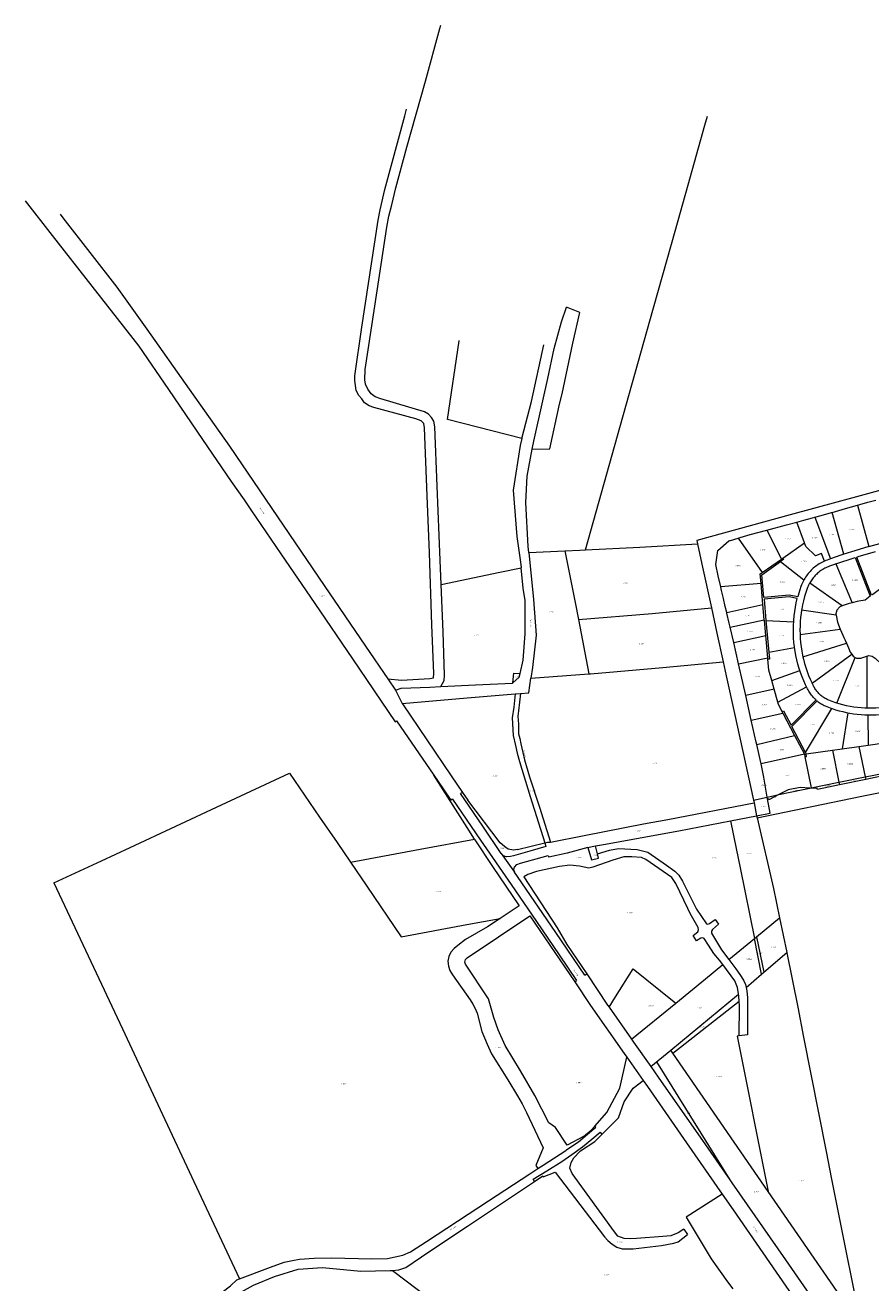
# Model space of a CAD drawing. Header units: metres. Extents: x 200548 to 205192, y 394703 to 399160.
# Tile 6 of 38: x 200908 to 201547, y 397797 to 398748. Entities that reach past the tile are written whole.
import ezdxf
from ezdxf.enums import TextEntityAlignment as Align
from ezdxf.lldxf.tags import DXFTag

# ---------------------------------------------------------------- set-up
doc = ezdxf.new("R2010")
doc.units = ezdxf.units.M
doc.layers.get('0').update_dxf_attribs({"lineweight": 25})
for name, color, linetype, lineweight in [('B-WE-KG-GRENS_PERCEEL-G', 150, 'KG-PERCEEL', 18), ('B-WE-KG-GRENS_PERCEEL-S', 150, 'Continuous', 25), ('B-WE-OG-BEBOUWING_STRAATNAAM-T18', 10, 'Continuous', 18)]:
    doc.layers.add(name, color=color, linetype=linetype, lineweight=lineweight)
doc.styles.add('NLCS-ISO', font='NLCS-ISO.ttf')
doc.styles.add('NLCS-ISO-M500-T18', font='NLCS-ISO.ttf', dxfattribs={"height": 0.9})
doc.styles.get("Standard").update_dxf_attribs({"font": 'NLCS-ISO.ttf'})
tags = doc.linetypes.add('KG-PERCEEL', pattern='A,5.5,-2,["P",Standard,S=1.8,R=0,X=-0.5,Y=-0.9],-2,5.5,-2,[5,NLCS.shx,S=0.75,R=0,X=0,Y=0],-2', length=19).pattern_tags.tags
tags[6] = DXFTag(74, 10)

# ---------------------------------------------------------------- blocks, each defined once
blk = doc.blocks.new('SKG-PERCEELNUMMER-SO')
at = {"style": 'NLCS-ISO', "oblique": 10, "flags": 1}
for tag, p in [('GEMEENTECODE', (0, 2.6)), ('PERCEELGROOTTE', (0, -2.4))]:
    blk.add_attdef(tag, text='', height=1.8, dxfattribs=at).set_placement(p, align=Align.MIDDLE_CENTER)
at = {"style": 'NLCS-ISO', "oblique": 10}
blk.add_attdef('SECTIE', text='', height=1.8, dxfattribs=at).set_placement((-0.5, 0), align=Align.MIDDLE_RIGHT)
blk.add_attdef('PERCEELNUMMER', text='', height=1.8, dxfattribs=at).set_placement((0.5, 0), align=Align.MIDDLE_LEFT)

msp = doc.modelspace()

# ---------------------------------------------------------------- linework, layer by layer
at = {"layer": 'B-WE-KG-GRENS_PERCEEL-G', "flags": 128}
for points in [[(201221.913, 398325.062), (201221.12, 398343.345), (201218.99, 398399.288), (201217.192, 398444.136), (201216.365, 398448.25), (201214.752, 398451.249), (201212.541, 398453.641), (201209.346, 398455.503), (201176.303, 398465.232), (201172.119, 398466.68), (201169.068, 398469.137), (201166.553, 398472.633), (201164.805, 398476.312), (201164.3, 398479.503), (201164.679, 398487.38), (201173.608, 398546.808), (201180.947, 398594.825), (201182.537, 398603.238), (201184.623, 398611.798), (201187.699, 398624.528), (201196.079, 398655.397), (201210.147, 398705.319), (201220.956, 398745.015), (201221.665, 398747.537)], [(201216.516, 398257.839), (201214.901, 398294.486), (201213.167, 398348.892), (201211.341, 398391.951), (201209.39, 398443.41), (201208.795, 398446.553), (201206.775, 398448.7), (201202.957, 398450.113), (201171.105, 398458.808), (201167.615, 398459.934), (201164.114, 398462.152), (201162.039, 398465.365), (201159.898, 398467.736), (201157.782, 398471.563), (201157.172, 398475.272), (201156.647, 398479.145), (201156.79, 398482.742), (201162.106, 398519.404), (201174.353, 398600.229), (201175.985, 398608.027), (201179.39, 398623.472), (201194.563, 398678.94), (201195.923, 398683.96)], [(201330.993, 398351.179), (201355.188, 398437.273), (201379.633, 398524.081), (201398.847, 398591.788), (201408.688, 398626.933), (201421.236, 398671.93), (201423.055, 398678.697)], [(200907.74, 398614.939), (200928.234, 398588.755), (200958.075, 398550.376), (200977.342, 398525.837), (200993.634, 398504.955), (201016.09, 398472.349), (201041.759, 398434.437), (201063.389, 398402.873), (201073.052, 398388.912)], [(200934.243, 398604.808), (200936.309, 398602.058), (200976.957, 398549.712), (200999.689, 398517.796), (201031.692, 398472.598), (201062.191, 398429.457), (201098.463, 398376.19), (201133.671, 398324.355), (201164.781, 398278.479), (201181.602, 398253.686)], [(201290.655, 398427.29), (201290.854, 398428.4), (201291.966, 398433.316), (201298.717, 398463.777), (201302.444, 398480.554), (201307.229, 398503.382), (201312.84, 398523.42), (201316.583, 398534.373)], [(201290.655, 398427.29), (201303.969, 398427.489), (201311.458, 398461.26), (201313.273, 398468.936), (201321.566, 398507.34), (201326.845, 398530.367), (201316.583, 398534.373)], [(201282.866, 398435.349), (201226.815, 398449.529), (201235.505, 398509.18), (201235.534, 398509.301)], [(201282.866, 398435.349), (201290.222, 398463.153), (201299.501, 398506.01)], [(201282.866, 398435.349), (201281.669, 398430.04), (201276.295, 398396.359), (201279.108, 398361.264), (201281.959, 398341.771), (201282.391, 398337.651)], [(201288.247, 398349.119), (201287.779, 398353.738), (201285.924, 398386.931), (201287.007, 398406.789), (201290.655, 398427.29)], [(201585.475, 398404.846), (201538.404, 398391.977), (201485.622, 398377.547), (201415.023, 398358.245), (201415.575, 398355.72)], [(201073.052, 398388.912), (201078.251, 398381.404), (201100.92, 398348.152), (201126.486, 398310.593), (201155.034, 398268.78), (201187.162, 398221.349), (201188.329, 398222.071), (201216.414, 398180.938)], [(201517.275, 398379.447), (201527.5, 398382.342), (201536.483, 398384.886)], [(201536.483, 398384.886), (201538.127, 398385.351), (201544.34, 398387.115), (201550.297, 398388.802)], [(201536.483, 398384.886), (201545.118, 398353.67)], [(201467.921, 398366.037), (201482.749, 398369.952), (201490.557, 398372.095)], [(201490.557, 398372.095), (201495.989, 398373.586), (201502.494, 398375.398), (201504.17, 398375.865)], [(201496.541, 398356.373), (201490.557, 398372.095)], [(201504.17, 398375.865), (201508.999, 398377.21), (201516.873, 398379.333), (201517.275, 398379.447)], [(201504.17, 398375.865), (201516.028, 398344.332)], [(201526.224, 398347.847), (201517.275, 398379.447)], [(201446.414, 398360.069), (201447.927, 398360.517), (201455.425, 398362.737), (201467.921, 398366.037)], [(201467.921, 398366.037), (201479.093, 398344.187)], [(201315.501, 398350.426), (201326.714, 398350.967), (201330.993, 398351.179)], [(201330.993, 398351.179), (201372.163, 398353.223), (201415.575, 398355.72)], [(201415.575, 398355.72), (201418.925, 398340.361), (201426.127, 398307.335)], [(201433.182, 398323.171), (201431.325, 398331.491), (201429.527, 398339.996), (201431.082, 398350.738), (201439.245, 398357.893), (201439.498, 398357.99), (201439.943, 398358.144), (201440.43, 398358.297), (201446.414, 398360.069)], [(201446.414, 398360.069), (201464.582, 398334.053)], [(201479.995, 398344.817), (201496.541, 398356.373)], [(201511.466, 398342.622), (201509.281, 398348.391), (201504.641, 398346.633), (201497.563, 398353.687), (201496.541, 398356.373)], [(201545.118, 398353.67), (201534.512, 398350.527), (201526.224, 398347.847)], [(201545.118, 398353.67), (201556.213, 398356.659), (201558.685, 398357.344), (201561.133, 398358.108), (201561.369, 398358.19)], [(201288.247, 398349.119), (201315.501, 398350.426)], [(201288.247, 398349.119), (201291.814, 398313.711), (201293.628, 398286.71), (201291.018, 398262.356), (201289.776, 398254.143)], [(201315.501, 398350.426), (201323.17, 398311.464), (201325.666, 398298.428)], [(201495.964, 398328.407), (201495.565, 398327.669), (201495.068, 398326.673), (201494.606, 398325.66), (201494.178, 398324.633), (201493.785, 398323.591), (201492.886, 398320.967), (201492.062, 398318.318), (201491.313, 398315.646), (201484.825, 398316.812), (201465.82, 398315.138), (201464.301, 398332.393), (201478.412, 398342.248)], [(201464.582, 398334.053), (201479.093, 398344.187)], [(201479.995, 398344.817), (201480.682, 398343.834), (201478.412, 398342.248)], [(201478.412, 398342.248), (201495.964, 398328.407)], [(201479.093, 398344.187), (201479.995, 398344.817)], [(201511.466, 398342.622), (201510.473, 398342.162), (201509.479, 398341.66), (201508.503, 398341.125), (201507.545, 398340.557), (201506.607, 398339.957), (201505.69, 398339.327), (201504.795, 398338.665), (201503.922, 398337.974), (201503.074, 398337.253), (201502.25, 398336.505), (201501.452, 398335.729), (201500.68, 398334.926), (201499.936, 398334.098), (201499.22, 398333.246), (201498.534, 398332.37), (201497.877, 398331.471), (201497.251, 398330.55), (201496.657, 398329.609), (201496.094, 398328.648), (201495.964, 398328.407)], [(201516.028, 398344.332), (201513.547, 398343.462), (201512.508, 398343.063), (201511.466, 398342.622)], [(201526.224, 398347.847), (201523.986, 398347.123), (201516.028, 398344.332)], [(201520.15, 398340.512), (201534.702, 398345.341), (201546.099, 398316.1), (201542.329, 398313.276), (201537.38, 398312.415), (201536.113, 398312.186), (201532.357, 398311.226)], [(201559.675, 398324.437), (201555.107, 398322.632), (201548.02, 398317.54), (201547.095, 398316.847), (201535.849, 398345.704), (201537.784, 398346.302), (201547.588, 398349.166), (201550.176, 398349.861)], [(201221.913, 398325.062), (201266.189, 398334.333), (201282.391, 398337.651)], [(201281.589, 398257.737), (201283.804, 398267.782), (201285.346, 398287.734), (201285.328, 398312.834), (201284.001, 398322.336), (201282.391, 398337.651)], [(201463.672, 398325.856), (201463.044, 398332.979), (201464.582, 398334.053)], [(201520.15, 398340.512), (201518.992, 398340.106), (201515.26, 398338.765), (201514.378, 398338.426), (201513.508, 398338.058), (201512.651, 398337.661), (201511.808, 398337.235), (201510.98, 398336.781), (201510.167, 398336.3), (201509.372, 398335.791), (201508.593, 398335.256), (201507.834, 398334.694), (201507.093, 398334.108), (201506.373, 398333.497), (201505.674, 398332.861), (201504.997, 398332.203), (201504.342, 398331.522), (201503.711, 398330.82), (201503.104, 398330.096), (201502.521, 398329.353), (201501.964, 398328.59), (201501.433, 398327.809), (201500.929, 398327.01), (201500.451, 398326.195), (201500.356, 398326.02)], [(201520.15, 398340.512), (201532.357, 398311.226)], [(201221.719, 398247.939), (201224.356, 398252.478), (201224.449, 398256.5), (201223.433, 398289.25), (201221.913, 398325.062)], [(201463.672, 398325.856), (201433.182, 398323.171)], [(201437.673, 398303.932), (201436.539, 398308.322), (201435.166, 398314.374), (201433.794, 398320.426), (201433.182, 398323.171)], [(201465.083, 398309.828), (201463.672, 398325.856)], [(201500.356, 398326.02), (201500.002, 398325.365), (201499.581, 398324.519), (201499.188, 398323.66), (201498.825, 398322.788), (201498.492, 398321.904), (201497.466, 398318.881), (201496.545, 398315.825), (201495.73, 398312.738), (201495.021, 398309.626), (201494.419, 398306.491), (201494.261, 398305.483)], [(201524.911, 398308.817), (201500.356, 398326.02)], [(201488.259, 398296.888), (201488.324, 398297.992), (201488.635, 398301.323), (201489.061, 398304.641), (201489.599, 398307.943), (201490.249, 398311.224), (201491.011, 398314.481), (201484.771, 398315.602), (201465.926, 398313.942), (201467.357, 398297.687)], [(201325.666, 398298.428), (201381.449, 398303.185), (201426.127, 398307.335)], [(201426.127, 398307.335), (201430.301, 398288.216), (201435.013, 398266.63)], [(201437.673, 398303.932), (201465.083, 398309.828)], [(201440.326, 398292.834), (201439.635, 398295.883), (201437.837, 398303.298), (201437.673, 398303.932)], [(201466.092, 398298.377), (201465.083, 398309.828)], [(201494.261, 398305.483), (201493.925, 398303.337), (201493.54, 398300.168), (201493.264, 398296.987), (201493.097, 398293.8), (201493.039, 398290.608), (201493.091, 398287.416), (201493.103, 398287.171)], [(201520.387, 398301.751), (201494.261, 398305.483)], [(201524.911, 398308.817), (201523.252, 398308.207), (201520.899, 398305.683), (201520.204, 398302.738), (201520.387, 398301.751)], [(201532.357, 398311.226), (201529.427, 398310.478), (201524.911, 398308.817)], [(201325.666, 398298.428), (201333.447, 398257.47)], [(201440.326, 398292.834), (201466.092, 398298.377)], [(201467.149, 398286.369), (201466.149, 398297.734), (201466.092, 398298.377)], [(201467.357, 398297.687), (201469.456, 398273.851)], [(201467.357, 398297.687), (201488.259, 398296.888)], [(201488.944, 398277.31), (201488.849, 398277.962), (201488.476, 398281.286), (201488.218, 398284.621), (201488.073, 398287.963), (201488.042, 398291.309), (201488.126, 398294.653), (201488.259, 398296.888)], [(201520.387, 398301.751), (201521.338, 398296.638), (201523.411, 398291.282)], [(201442.951, 398281.251), (201440.326, 398292.834)], [(201442.951, 398281.251), (201467.149, 398286.369)], [(201468.618, 398269.687), (201467.149, 398286.369)], [(201493.103, 398287.171), (201523.411, 398291.282)], [(201493.103, 398287.171), (201493.253, 398284.228), (201493.524, 398281.047), (201493.904, 398277.877), (201494.392, 398274.723), (201494.989, 398271.587), (201495.259, 398270.393)], [(201523.411, 398291.282), (201523.639, 398290.694), (201526.222, 398284.856), (201527.101, 398282.859), (201528.09, 398280.609)], [(201446.627, 398265.035), (201442.951, 398281.251)], [(201469.456, 398273.851), (201488.944, 398277.31)], [(201492.936, 398259.984), (201492.396, 398261.636), (201491.464, 398264.849), (201490.643, 398268.092), (201489.932, 398271.361), (201489.334, 398274.652), (201488.944, 398277.31)], [(201495.259, 398270.393), (201528.09, 398280.609)], [(201528.09, 398280.609), (201529.574, 398277.234), (201531.003, 398273.986), (201532.138, 398272.265)], [(201333.447, 398257.47), (201334.795, 398257.573), (201389.552, 398262.278), (201435.013, 398266.63)], [(201435.013, 398266.63), (201437.287, 398256.087), (201443.565, 398227.566), (201457.974, 398162.098)], [(201446.627, 398265.035), (201468.618, 398269.687)], [(201468.724, 398268.491), (201468.618, 398269.687)], [(201469.456, 398273.851), (201469.919, 398268.597), (201468.724, 398268.491)], [(201471.657, 398252.491), (201469.446, 398260.292), (201468.724, 398268.491)], [(201495.259, 398270.393), (201495.693, 398268.473), (201496.503, 398265.385), (201497.419, 398262.327), (201498.439, 398259.302), (201499.562, 398256.314), (201500.787, 398253.366), (201502.113, 398250.462)], [(201502.113, 398250.462), (201532.138, 398272.265)], [(201520.903, 398235.365), (201534.826, 398269.793)], [(201532.138, 398272.265), (201533.122, 398270.774), (201534.826, 398269.793)], [(201534.826, 398269.793), (201535.595, 398269.35), (201539.029, 398269.424), (201543.444, 398270.868)], [(201543.444, 398270.868), (201545.056, 398271.395), (201547.46, 398270.884), (201549.921, 398269.257), (201558.923, 398260.875), (201560.467, 398232.767), (201558.159, 398232.43), (201555.841, 398232.162), (201553.072, 398231.852), (201550.293, 398231.638), (201547.509, 398231.521), (201544.722, 398231.5), (201543.565, 398231.531)], [(201543.444, 398270.868), (201543.565, 398231.531)], [(201181.602, 398253.686), (201191.904, 398252.723), (201213.303, 398253.931), (201216.129, 398254.581), (201216.516, 398257.839)], [(201276.126, 398250.616), (201276.904, 398257.913), (201281.589, 398257.737)], [(201276.126, 398250.616), (201280.957, 398254.862), (201281.589, 398257.737)], [(201289.776, 398254.143), (201333.447, 398257.47)], [(201452.034, 398241.177), (201449.828, 398250.912), (201446.627, 398265.035)], [(201471.657, 398252.491), (201492.936, 398259.984)], [(201497.858, 398247.806), (201497.2, 398249.158), (201495.84, 398252.214), (201494.585, 398255.315), (201493.436, 398258.457), (201492.936, 398259.984)], [(201181.602, 398253.686), (201187.385, 398245.158)], [(201187.385, 398245.158), (201191.827, 398246.631), (201213.392, 398247.529), (201221.719, 398247.939)], [(201221.719, 398247.939), (201247.968, 398249.235), (201275.974, 398250.483), (201276.126, 398250.616)], [(201281.83, 398242.601), (201288.108, 398243.104), (201289.776, 398254.143)], [(201473.486, 398246.039), (201471.657, 398252.491)], [(201476.314, 398236.062), (201497.858, 398247.806)], [(201479.611, 398228.927), (201480.675, 398229.482), (201486.266, 398218.772), (201505.187, 398237.76), (201504.467, 398238.413), (201503.77, 398239.091), (201503.097, 398239.792), (201502.448, 398240.516), (201501.825, 398241.262), (201501.229, 398242.029), (201500.659, 398242.817), (201500.117, 398243.623), (201499.604, 398244.449), (201499.119, 398245.291), (201498.664, 398246.15), (201497.858, 398247.806)], [(201520.903, 398235.365), (201520.084, 398235.622), (201517.456, 398236.549), (201514.862, 398237.566), (201514.148, 398237.875), (201513.445, 398238.207), (201512.754, 398238.563), (201512.076, 398238.942), (201511.41, 398239.344), (201510.759, 398239.768), (201510.122, 398240.213), (201509.5, 398240.68), (201508.895, 398241.168), (201508.307, 398241.676), (201507.736, 398242.204), (201507.183, 398242.75), (201506.649, 398243.315), (201506.135, 398243.898), (201505.64, 398244.497), (201505.166, 398245.114), (201504.713, 398245.745), (201504.282, 398246.392), (201503.872, 398247.053), (201503.486, 398247.727), (201503.122, 398248.414), (201502.113, 398250.462)], [(201187.385, 398245.158), (201187.691, 398244.708), (201192.607, 398235.14)], [(201192.607, 398235.14), (201241.503, 398239.336), (201278.004, 398242.293)], [(201278.004, 398242.293), (201276.867, 398232.358), (201275.695, 398224.35), (201276.363, 398210.982), (201278.063, 398203.457), (201279.411, 398197.527), (201281.035, 398191.181), (201289.162, 398164.938), (201300.229, 398129.917)], [(201278.004, 398242.293), (201281.83, 398242.601)], [(201281.83, 398242.601), (201280.39, 398229.67), (201279.915, 398225.418), (201280.286, 398219.505), (201280.38, 398212.259), (201281.412, 398208.594), (201282.08, 398204.6), (201283.57, 398198.04), (201284.894, 398192.454), (201288.652, 398179.764), (201296.33, 398156.654), (201304.485, 398130.419)], [(201473.486, 398246.039), (201452.034, 398241.177)], [(201456.279, 398222.449), (201452.034, 398241.177)], [(201476.314, 398236.062), (201473.486, 398246.039)], [(201192.607, 398235.14), (201192.792, 398234.78), (201229.58, 398180.361), (201237.987, 398167.959)], [(201456.279, 398222.449), (201480.166, 398227.863)], [(201479.611, 398228.927), (201476.822, 398234.269), (201476.314, 398236.062)], [(201480.166, 398227.863), (201479.611, 398228.927)], [(201480.166, 398227.863), (201488.97, 398210.998)], [(201497.077, 398198.063), (201486.848, 398217.656), (201506.11, 398236.987), (201506.807, 398236.446), (201507.52, 398235.927), (201508.249, 398235.432), (201508.994, 398234.959), (201509.752, 398234.51), (201510.525, 398234.085), (201511.311, 398233.685), (201512.109, 398233.309), (201514.683, 398232.261), (201517.077, 398231.376)], [(201497.077, 398198.063), (201517.077, 398231.376)], [(201517.077, 398231.376), (201517.289, 398231.298), (201519.926, 398230.42), (201522.59, 398229.629), (201525.279, 398228.926), (201527.989, 398228.312), (201529.178, 398228.083)], [(201543.565, 398231.531), (201541.936, 398231.575), (201539.155, 398231.747), (201536.381, 398232.016), (201533.618, 398232.38), (201530.87, 398232.84), (201528.139, 398233.395), (201525.429, 398234.044), (201522.743, 398234.787), (201520.903, 398235.365)], [(201529.178, 398228.083), (201524.857, 398200.84)], [(201529.178, 398228.083), (201530.718, 398227.786), (201533.462, 398227.35), (201536.318, 398226.992), (201539.185, 398226.73), (201542.058, 398226.566), (201544.171, 398226.516)], [(201544.171, 398226.516), (201544.936, 398226.498), (201547.814, 398226.527), (201550.689, 398226.653), (201553.559, 398226.876), (201560.704, 398227.816)], [(201460.411, 398204.195), (201460.021, 398205.941), (201456.279, 398222.449)], [(201544.171, 398226.516), (201544.551, 398203.592)], [(201460.411, 398204.195), (201488.97, 398210.998)], [(201488.97, 398210.998), (201496.353, 398196.857)], [(201463.626, 398189.602), (201462.97, 398192.733), (201460.411, 398204.195)], [(201497.615, 398197.033), (201517.477, 398199.809)], [(201517.477, 398199.809), (201524.857, 398200.84)], [(201517.477, 398199.809), (201522.471, 398175.628)], [(201524.857, 398200.84), (201537.535, 398202.611)], [(201537.535, 398202.611), (201544.551, 398203.592)], [(201537.535, 398202.611), (201542.288, 398179.596)], [(201544.551, 398203.592), (201556.651, 398205.283)], [(201460.64, 398148.6), (201538.589, 398164.762), (201582.2, 398173.559), (201625.456, 398182.453), (201706.867, 398199.125)], [(201496.353, 398196.857), (201463.626, 398189.602)], [(201496.353, 398196.857), (201496.758, 398194.898)], [(201496.758, 398194.898), (201498.002, 398195.155), (201497.615, 398197.033)], [(201496.758, 398194.898), (201501.6, 398171.448)], [(201497.615, 398197.033), (201497.077, 398198.063)], [(200929.518, 398099.572), (200965.319, 398116.16), (200987.121, 398126.399), (201055.982, 398158.476), (201107.476, 398182.518), (201129.999, 398149.109), (201143.417, 398129.973), (201153.419, 398115.352)], [(201247.114, 398132.594), (201241.545, 398141.474), (201216.414, 398180.938)], [(201216.414, 398180.938), (201219.233, 398176.808), (201229.353, 398162.099)], [(201468.342, 398164.338), (201465.741, 398179.497), (201463.626, 398189.602)], [(201542.288, 398179.596), (201548.902, 398180.921), (201561.173, 398183.381)], [(201561.543, 398181.591), (201542.681, 398177.695)], [(201500.413, 398171.21), (201493.257, 398171.704), (201483.992, 398169.791), (201477.082, 398166.227)], [(201477.082, 398166.227), (201496.732, 398170.473), (201500.413, 398171.21)], [(201500.413, 398171.21), (201501.6, 398171.448)], [(201501.6, 398171.448), (201522.471, 398175.628)], [(201501.6, 398171.448), (201501.667, 398171.124)], [(201522.888, 398173.608), (201506.243, 398170.17), (201506.093, 398170.894), (201505.818, 398170.837), (201501.667, 398171.124)], [(201522.471, 398175.628), (201542.288, 398179.596)], [(201522.471, 398175.628), (201522.888, 398173.608)], [(201542.681, 398177.695), (201522.888, 398173.608)], [(201542.288, 398179.596), (201542.681, 398177.695)], [(201230.662, 398162.926), (201229.353, 398162.099)], [(201230.662, 398162.926), (201251.81, 398131.969), (201274.812, 398098.335), (201293.945, 398070.391), (201311.124, 398045.248), (201324.337, 398025.733)], [(201237.987, 398167.959), (201236.67, 398167.073)], [(201267.432, 398121.87), (201253.456, 398142.334), (201236.67, 398167.073)], [(201237.987, 398167.959), (201242.062, 398161.947)], [(201279.758, 398124.81), (201276.529, 398124.296), (201272.702, 398125.036), (201269.711, 398127.093), (201266.509, 398129.921), (201242.062, 398161.947)], [(201457.974, 398162.098), (201468.342, 398164.338)], [(201457.974, 398162.098), (201458.208, 398161.306), (201458.476, 398160.127)], [(201460.263, 398150.235), (201470.433, 398152.157), (201468.556, 398163.094)], [(201468.342, 398164.338), (201477.082, 398166.227)], [(201468.556, 398163.094), (201468.342, 398164.338)], [(201477.082, 398166.227), (201469.925, 398162.535), (201469.746, 398162.586), (201469.57, 398162.642), (201469.395, 398162.704), (201469.222, 398162.771), (201469.052, 398162.844), (201468.884, 398162.922), (201468.718, 398163.005), (201468.556, 398163.094)], [(201304.485, 398130.419), (201330.074, 398135.397), (201374.948, 398144.081), (201393.107, 398147.546), (201458.476, 398160.127)], [(201458.476, 398160.127), (201460.263, 398150.235)], [(201338.593, 398127.662), (201340.136, 398127.845), (201344.717, 398128.631), (201401.488, 398138.962), (201440.532, 398146.506)], [(201440.532, 398146.506), (201460.263, 398150.235)], [(201440.532, 398146.506), (201444.774, 398125.575), (201447.78, 398110.922), (201458.565, 398057.501)], [(201460.263, 398150.235), (201460.64, 398148.6)], [(201460.64, 398148.6), (201473.023, 398095.378), (201477.631, 398073.19)], [(201153.419, 398115.352), (201206.143, 398125.156), (201247.114, 398132.594)], [(201247.114, 398132.594), (201247.462, 398132.042), (201260.701, 398111.879), (201280.885, 398082.138), (201266.531, 398072.688)], [(201300.229, 398129.917), (201301.146, 398127.01), (201288.981, 398123.551), (201276.629, 398120.127), (201274.296, 398119.518), (201271.269, 398119.24), (201270.986, 398119.354)], [(201279.758, 398124.81), (201300.229, 398129.917)], [(201300.229, 398129.917), (201302.226, 398130.268), (201304.485, 398130.419)], [(201332.846, 398126.291), (201317.288, 398122.059), (201303.244, 398118.972)], [(201332.846, 398126.291), (201336.112, 398127.036), (201338.593, 398127.662)], [(201332.846, 398126.291), (201335.529, 398116.888), (201340.915, 398118.243), (201340.182, 398121.617)], [(201340.182, 398121.617), (201338.593, 398127.662)], [(201340.182, 398121.617), (201349.034, 398124.379), (201355.936, 398125.472), (201369.989, 398124.696), (201378.153, 398122.708), (201392.224, 398112.959), (201398.376, 398108.517), (201401.518, 398105.381), (201404.311, 398100.87), (201414.747, 398079.664), (201422.357, 398068.698), (201423.491, 398068.449), (201424.664, 398068.977), (201429.008, 398071.962), (201431.482, 398068.338), (201426.825, 398064.419), (201426.214, 398063.099), (201426.183, 398061.492), (201433.831, 398048.95), (201439.302, 398041.652)], [(201153.419, 398115.352), (201165.943, 398097.039), (201191.72, 398058.942), (201241.269, 398068.02), (201266.531, 398072.688)], [(201270.986, 398119.354), (201269.102, 398120.113), (201267.432, 398121.87)], [(201267.432, 398121.87), (201277.318, 398107.6)], [(201277.102, 398110.625), (201277.301, 398111.498), (201279.172, 398113.536), (201281.868, 398114.532), (201302.858, 398120.197), (201303.244, 398118.972)], [(201434.703, 398037.868), (201432.267, 398041.176), (201427.915, 398046.176), (201423.916, 398052.524), (201420.621, 398057.662), (201419.642, 398058.116), (201418.13, 398057.751), (201414.838, 398055.836), (201412.406, 398059.742), (201415.788, 398062.603), (201416.452, 398064.052), (201416.163, 398065.797), (201410.112, 398076.564), (201408.392, 398080.3), (201399.249, 398099.189), (201396.126, 398103.669), (201376.533, 398117.293), (201373.437, 398118.697), (201366.049, 398119.216), (201359.854, 398119.23), (201351.742, 398116.763), (201336.674, 398111.49), (201333.634, 398110.819), (201326.57, 398112.125), (201319.122, 398112.887), (201311.354, 398111.886), (201293.969, 398108.052), (201287.406, 398105.851), (201284.318, 398104.231), (201309.497, 398065.685), (201316.893, 398053.112)], [(201277.318, 398107.6), (201276.85, 398109.53), (201277.102, 398110.625)], [(201330.559, 398029.852), (201308.519, 398062.181), (201279.64, 398104.315), (201277.318, 398107.6)], [(200929.518, 398099.572), (200981.177, 397989.394), (201009.602, 397928.46), (201040.643, 397862.04), (201069.649, 397800.343)], [(201266.531, 398072.688), (201257.036, 398066.439), (201240.42, 398056.696), (201234.596, 398052.375), (201231.778, 398049.972), (201229.401, 398047.235), (201227.756, 398044.003), (201227.091, 398040.441), (201227.59, 398036.71), (201228.636, 398033.385), (201230.646, 398030.137), (201243.87, 398011.158), (201245.946, 398008.053), (201247.737, 398004.592), (201249.189, 398001.041), (201252.676, 397987.43), (201256.654, 397977.684), (201260.116, 397970.468), (201272.361, 397950.673), (201279.7, 397938.687), (201283.074, 397932.759), (201286.328, 397926.108), (201299.064, 397899.406), (201293.559, 397886.196), (201295.098, 397883.774)], [(201329.489, 397908.103), (201317.214, 397901.417), (201308.296, 397914.741), (201303.274, 397918.221), (201292.756, 397939.079), (201281.866, 397957.659), (201270.301, 397976.613), (201265.046, 397988.444), (201261.688, 397997.894), (201257.715, 398012.036), (201240.253, 398038.08), (201239.752, 398039.599), (201240.248, 398041.638), (201241.623, 398043.066), (201289.068, 398074.685)], [(201289.068, 398074.685), (201322.916, 398024.802)], [(201460.154, 398058.809), (201477.631, 398073.19)], [(201477.631, 398073.19), (201483.066, 398047.044)], [(201439.302, 398041.652), (201458.565, 398057.501)], [(201458.565, 398057.501), (201458.636, 398057.559)], [(201458.636, 398057.559), (201460.154, 398058.809)], [(201464.051, 398030.569), (201458.636, 398057.559)], [(201460.154, 398058.809), (201465.777, 398032.064)], [(201316.893, 398053.112), (201331.959, 398030.787)], [(201399.159, 398008.76), (201421.574, 398027.071), (201434.703, 398037.868)], [(201446.643, 398015.639), (201445.743, 398020.657), (201443.764, 398025.564), (201434.703, 398037.868)], [(201439.302, 398041.652), (201444.487, 398034.739), (201447.648, 398030.332), (201450.423, 398026.118), (201451.907, 398022.828), (201452.42, 398020.493)], [(201465.777, 398032.064), (201483.066, 398047.044)], [(201483.066, 398047.044), (201483.122, 398046.774), (201491.281, 398005.696)], [(201330.559, 398029.852), (201331.959, 398030.787)], [(201331.959, 398030.787), (201347.743, 398007.187), (201348.791, 398005.692)], [(201348.791, 398005.692), (201353.671, 398013.454), (201367.069, 398034.763), (201397.96, 398009.732), (201399.159, 398008.76)], [(201452.42, 398020.493), (201464.051, 398030.569)], [(201464.051, 398030.569), (201465.777, 398032.064)], [(201322.916, 398024.802), (201324.337, 398025.733)], [(201322.916, 398024.802), (201334.828, 398006.986), (201360.201, 397970.583), (201362.169, 397967.815)], [(201452.42, 398020.493), (201452.984, 398017.923), (201453.435, 398012.695), (201453.291, 397984.854)], [(201395.391, 397973.284), (201446.61, 398015.612), (201446.643, 398015.639)], [(201396.956, 397971.012), (201447.079, 398010.294)], [(201447.079, 398010.294), (201446.925, 398014.068), (201446.643, 398015.639)], [(201447.187, 397983.954), (201447.235, 398006.455), (201447.079, 398010.294)], [(201348.791, 398005.692), (201365.76, 397981.476)], [(201365.76, 397981.476), (201399.159, 398008.76)], [(201491.281, 398005.696), (201495.797, 397982.985), (201512.732, 397896.778), (201516.955, 397875.703)], [(201365.76, 397981.476), (201367.251, 397979.337), (201380.286, 397960.801)], [(201447.187, 397983.954), (201445.559, 397983.713), (201468.972, 397866.436)], [(201453.291, 397984.854), (201447.187, 397983.954)], [(201380.286, 397960.801), (201395.391, 397973.284)], [(201396.956, 397971.012), (201395.391, 397973.284)], [(201338.089, 397915.866), (201347.122, 397926.077), (201356.94, 397944.618), (201362.169, 397967.815)], [(201362.169, 397967.815), (201374.577, 397950.374)], [(201380.286, 397960.801), (201384.668, 397964.296), (201439.928, 397875.264)], [(201468.972, 397866.436), (201396.956, 397971.012)], [(201380.286, 397960.801), (201385.882, 397952.836), (201421.63, 397901.616), (201439.928, 397875.264)], [(201343.464, 397909.556), (201356.017, 397922.146), (201360.164, 397934.138), (201367.074, 397944.558), (201374.577, 397950.374)], [(201374.577, 397950.374), (201377.873, 397945.741), (201407.194, 397903.305), (201434.36, 397864.495)], [(201317.639, 397898.667), (201325.622, 397903.998), (201332.471, 397909.787), (201338.738, 397915.105), (201338.089, 397915.866)], [(201329.489, 397908.103), (201335.354, 397912.775), (201338.089, 397915.866)], [(201292.581, 397874.107), (201291.599, 397875.68), (201301.747, 397881.999), (201313.231, 397889.15), (201320.684, 397894.397), (201328.853, 397900.186), (201335.711, 397905.982), (201341.978, 397911.3), (201343.464, 397909.556)], [(201327.339, 397897.099), (201338.182, 397904.258), (201343.464, 397909.556)], [(201299.033, 397886.349), (201316.062, 397897.49)], [(201316.062, 397897.49), (201316.629, 397897.862), (201317.639, 397898.667)], [(201405.386, 397838.077), (201401.097, 397835.294), (201395.489, 397832.931), (201389.393, 397832.345), (201369.544, 397830.995), (201364.754, 397830.797), (201360.23, 397830.876), (201355.559, 397832.812), (201352.841, 397835.855), (201320.861, 397880.126), (201319.13, 397884.056), (201320.23, 397888.279), (201322.18, 397891.926), (201326.761, 397896.61), (201327.339, 397897.099)], [(201295.098, 397883.774), (201299.033, 397886.349)], [(201210.817, 397828.786), (201257.823, 397859.392), (201289.029, 397879.804)], [(201289.029, 397879.804), (201295.098, 397883.774)], [(201292.581, 397874.107), (201298.662, 397878.163)], [(201298.662, 397878.163), (201299.133, 397877.421), (201308.146, 397881.074), (201345.357, 397832.28), (201348.006, 397829.428), (201351.239, 397826.654), (201354.753, 397824.287), (201358.622, 397823.245), (201362.766, 397823.138), (201366.919, 397823.159), (201388.348, 397825.53), (201397.806, 397827.347), (201400.936, 397828.354), (201407.955, 397833.835)], [(201185.258, 397806.795), (201190.032, 397807.14), (201195.218, 397809.089), (201212.744, 397820.928), (201241.78, 397840.232), (201292.581, 397874.107)], [(201439.928, 397875.264), (201441.449, 397873.067), (201482.114, 397814.889), (201520.71, 397759.24), (201531.87, 397744.084)], [(201516.955, 397875.703), (201523.738, 397841.844), (201536.367, 397777.884)], [(201434.36, 397864.495), (201407.019, 397846.981), (201426.033, 397815.595), (201438.378, 397798.139), (201442.248, 397792.947), (201442.328, 397792.793)], [(201434.36, 397864.495), (201442.628, 397852.554), (201487.477, 397787.623), (201510.485, 397754.62), (201521.315, 397740.157)], [(201533.389, 397772.895), (201468.972, 397866.436)], [(201093.073, 397809.227), (201103.416, 397812.971), (201109.662, 397814.21), (201114.967, 397815.262), (201126.112, 397816.163), (201139.028, 397816.377), (201169.632, 397815.474), (201181.363, 397815.834), (201192.984, 397818.262), (201198.826, 397820.979), (201210.817, 397828.786)], [(201405.386, 397838.077), (201407.955, 397833.835)], [(200962.159, 397735.46), (200973.397, 397736.652), (200984.41, 397737.482), (200997.452, 397742.372), (201009.871, 397752.432), (201023.693, 397764.373), (201036.58, 397775.319), (201062.902, 397795.158), (201067.681, 397799.601), (201069.649, 397800.343)], [(201021.253, 397752.175), (201029.548, 397759.15), (201050.016, 397776.092), (201066.731, 397788.086), (201080.207, 397795.753), (201096.167, 397802.204), (201113.994, 397807.659), (201132.372, 397809.035), (201161.391, 397806.233), (201183.573, 397806.674), (201185.258, 397806.795)], [(201069.649, 397800.343), (201093.073, 397809.227)], [(201185.258, 397806.795), (201262.868, 397748.045), (201320.966, 397704.306)]]:
    msp.add_lwpolyline(points, dxfattribs=at)

# ---------------------------------------------------------------- block references
at = {"layer": 'B-WE-KG-GRENS_PERCEEL-S', "xscale": 0.5, "yscale": 0.5, "zscale": 0.5}
for p, values in [((201503.114, 398360.314), {'PERCEELNUMMER': '2927', 'SECTIE': 'S'}), ((201515.697, 398362.482), {'PERCEELNUMMER': '2928', 'SECTIE': 'S'}), ((201531.238, 398366.511), {'PERCEELNUMMER': '2929', 'SECTIE': 'S'}), ((201463.883, 398351.35), {'PERCEELNUMMER': '2915', 'SECTIE': 'S'}), ((201482.836, 398359.53), {'PERCEELNUMMER': '2922', 'SECTIE': 'S'}), ((201494.775, 398342.647), {'PERCEELNUMMER': '2926', 'SECTIE': 'S'}), ((201445.204, 398339.228), {'PERCEELNUMMER': '2910', 'SECTIE': 'S'}), ((201360.551, 398326.139), {'PERCEELNUMMER': '162', 'SECTIE': 'S'}), ((201478.845, 398326.871), {'PERCEELNUMMER': '2919', 'SECTIE': 'S'}), ((201517.226, 398324.657), {'PERCEELNUMMER': '2823', 'SECTIE': 'S'}), ((201533.409, 398328.127), {'PERCEELNUMMER': '2829', 'SECTIE': 'S'}), ((201131.074, 398316.152), {'PERCEELNUMMER': '2021', 'SECTIE': 'S'}), ((201449.363, 398315.742), {'PERCEELNUMMER': '2911', 'SECTIE': 'S'}), ((201304.675, 398304.524), {'PERCEELNUMMER': '112', 'SECTIE': 'S'}), ((201478.259, 398306.347), {'PERCEELNUMMER': '2920', 'SECTIE': 'S'}), ((201507.556, 398311.694), {'PERCEELNUMMER': '2828', 'SECTIE': 'S'}), ((201452.295, 398301.303), {'PERCEELNUMMER': '2912', 'SECTIE': 'S'}), ((201506.249, 398296.214), {'PERCEELNUMMER': '2826', 'SECTIE': 'S'}), ((201247.772, 398286.744), {'PERCEELNUMMER': '1378', 'SECTIE': 'S'}), ((201454.135, 398289.773), {'PERCEELNUMMER': '2913', 'SECTIE': 'S'}), ((201478.009, 398286.505), {'PERCEELNUMMER': '2921', 'SECTIE': 'S'}), ((201372.459, 398280.299), {'PERCEELNUMMER': '163', 'SECTIE': 'S'}), ((201456.316, 398275.716), {'PERCEELNUMMER': '2914', 'SECTIE': 'S'}), ((201508.852, 398281.965), {'PERCEELNUMMER': '2822', 'SECTIE': 'S'}), ((201479.947, 398265.476), {'PERCEELNUMMER': '2923', 'SECTIE': 'S'}), ((201512.146, 398267.226), {'PERCEELNUMMER': '2824', 'SECTIE': 'S'}), ((201278.615, 398255.042), {'PERCEELNUMMER': '1377', 'SECTIE': 'S'}), ((201459.901, 398255.444), {'PERCEELNUMMER': '2916', 'SECTIE': 'S'}), ((201484.208, 398248.774), {'PERCEELNUMMER': '2924', 'SECTIE': 'S'}), ((201518.958, 398252.512), {'PERCEELNUMMER': '2778', 'SECTIE': 'S'}), ((201535.178, 398248.482), {'PERCEELNUMMER': '2765', 'SECTIE': 'S'}), ((201465.308, 398234.179), {'PERCEELNUMMER': '2917', 'SECTIE': 'S'}), ((201490.479, 398234.368), {'PERCEELNUMMER': '2925', 'SECTIE': 'S'}), ((201501.164, 398219.519), {'PERCEELNUMMER': '2889', 'SECTIE': 'S'}), ((201471.521, 398216.102), {'PERCEELNUMMER': '2885', 'SECTIE': 'S'}), ((201515.782, 398212.529), {'PERCEELNUMMER': '2891', 'SECTIE': 'S'}), ((201535.398, 398214.121), {'PERCEELNUMMER': '2893', 'SECTIE': 'S'}), ((201477.488, 398200.278), {'PERCEELNUMMER': '2886', 'SECTIE': 'S'}), ((201382.507, 398189.991), {'PERCEELNUMMER': '1290', 'SECTIE': 'S'}), ((201529.861, 398189.397), {'PERCEELNUMMER': '2892', 'SECTIE': 'S'}), ((201261.736, 398180.54), {'PERCEELNUMMER': '1862', 'SECTIE': 'S'}), ((201482.323, 398180.993), {'PERCEELNUMMER': '2887', 'SECTIE': 'S'}), ((201509.445, 398185.874), {'PERCEELNUMMER': '2890', 'SECTIE': 'S'}), ((201465.024, 398173.269), {'PERCEELNUMMER': '2394', 'SECTIE': 'S'}), ((201513.297, 398172.767), {'PERCEELNUMMER': '2876', 'SECTIE': 'S'}), ((201532.482, 398176.611), {'PERCEELNUMMER': '2877', 'SECTIE': 'S'}), ((201290.235, 398168.931), {'PERCEELNUMMER': '1288', 'SECTIE': 'S'}), ((201471.551, 398164.279), {'PERCEELNUMMER': '2874', 'SECTIE': 'S'}), ((201488.584, 398169.579), {'PERCEELNUMMER': '2888', 'SECTIE': 'S'}), ((201464.3, 398157.233), {'PERCEELNUMMER': '2411', 'SECTIE': 'S'}), ((201369.56, 398139.091), {'PERCEELNUMMER': '2023', 'SECTIE': 'S'}), ((201267.661, 398125.63), {'PERCEELNUMMER': '2022', 'SECTIE': 'S'}), ((201324.907, 398118.704), {'PERCEELNUMMER': '2037', 'SECTIE': 'S'}), ((201338.109, 398120.32), {'PERCEELNUMMER': '114', 'SECTIE': 'S'}), ((201427.499, 398118.48), {'PERCEELNUMMER': '2122', 'SECTIE': 'S'}), ((201453.72, 398121.809), {'PERCEELNUMMER': '2121', 'SECTIE': 'S'}), ((201218.947, 398092.774), {'PERCEELNUMMER': '1865', 'SECTIE': 'S'}), ((201363.497, 398077.02), {'PERCEELNUMMER': '2338', 'SECTIE': 'S'}), ((201471.989, 398050.859), {'PERCEELNUMMER': '2117', 'SECTIE': 'S'}), ((201453.533, 398042.075), {'PERCEELNUMMER': '2866', 'SECTIE': 'S'}), ((201461.963, 398046.512), {'PERCEELNUMMER': '2867', 'SECTIE': 'S'}), ((201379.461, 398006.779), {'PERCEELNUMMER': '2339', 'SECTIE': 'S'}), ((201416.334, 398005.18), {'PERCEELNUMMER': '2119', 'SECTIE': 'S'}), ((201418.892, 397990.981), {'PERCEELNUMMER': '2864', 'SECTIE': 'S'}), ((201263.935, 397975.206), {'PERCEELNUMMER': '2020', 'SECTIE': 'S'}), ((201430.749, 397953.282), {'PERCEELNUMMER': '2865', 'SECTIE': 'S'}), ((201147.364, 397947.931), {'PERCEELNUMMER': '1866', 'SECTIE': 'S'}), ((201324.83, 397948.702), {'PERCEELNUMMER': '1867', 'SECTIE': 'S'}), ((201407.202, 397925.609), {'PERCEELNUMMER': '1079', 'SECTIE': 'S'}), ((201459.3, 397866.288), {'PERCEELNUMMER': '2319', 'SECTIE': 'S'}), ((201492.62, 397874.552), {'PERCEELNUMMER': '2065', 'SECTIE': 'S'}), ((201355.927, 397828.221), {'PERCEELNUMMER': '2018', 'SECTIE': 'S'}), ((201345.813, 397803.555), {'PERCEELNUMMER': '1869', 'SECTIE': 'S'})]:
    msp.add_blockref('SKG-PERCEELNUMMER-SO', p, dxfattribs=at).add_auto_attribs(values)

# ---------------------------------------------------------------- texts
at = {"layer": 'B-WE-OG-BEBOUWING_STRAATNAAM-T18', "style": 'NLCS-ISO-M500-T18'}
for rotation, p in [(304.2, (201086.651, 398380.538)), (273.3, (201289.558, 398296.077)), (282.8, (201284.891, 398197.038)), (304.2, (201323.682, 398031.609)), (34, (201231.205, 397838.832)), (304.9, (201459.198, 397837.879))]:
    msp.add_text('De Kamp', height=0.9, rotation=rotation, dxfattribs=at).set_placement(p, align=Align.MIDDLE)

doc.saveas('drawing.dxf')
